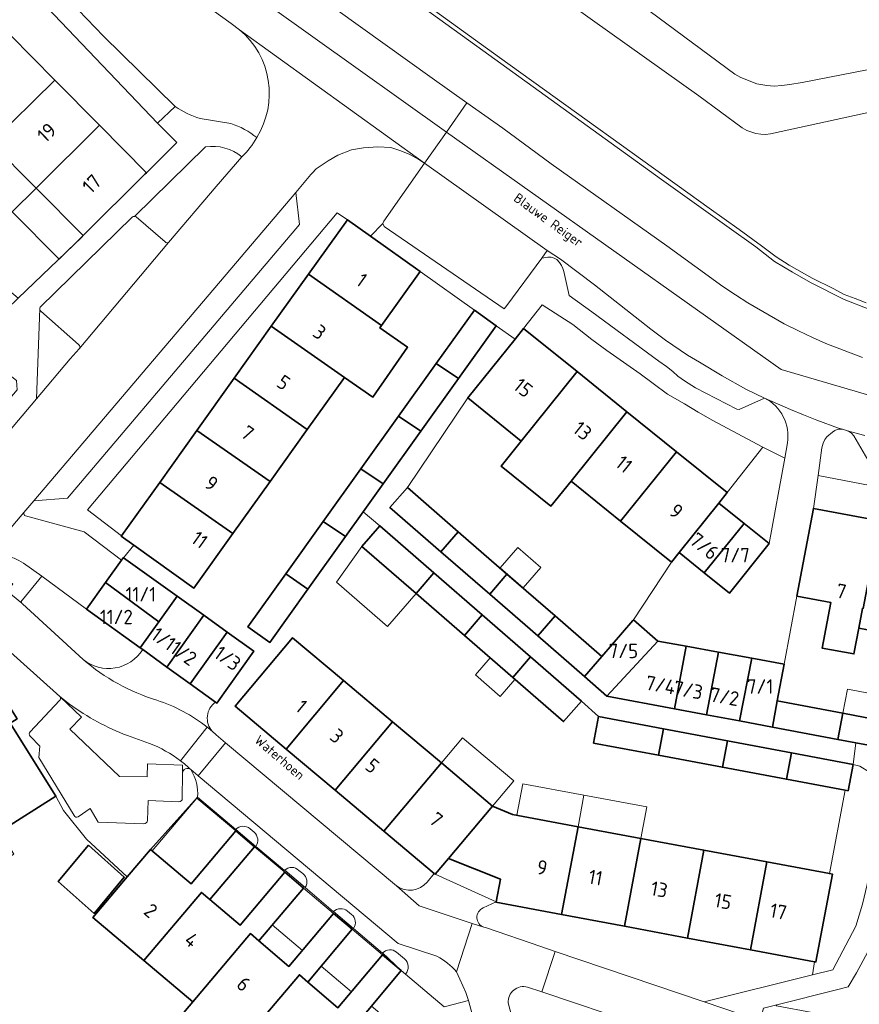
# Model space of a CAD drawing. Header units: metres. Extents: x 149984 to 156489, y 469398 to 478068.
# Tile 238 of 256: x 153700 to 153779, y 472006 to 472098. Entities that reach past the tile are written whole.
import ezdxf
from ezdxf.enums import TextEntityAlignment as Align

# ---------------------------------------------------------------- set-up
doc = ezdxf.new("R2010")
doc.units = ezdxf.units.M
doc.header["$LTSCALE"] = 0.75
for name, color, linetype, lineweight in [('B-WE-GR-BEPLANTING_CULTUUR_HEESTERS-GV', 252, 'Continuous', 18), ('B-WE-OG-BEBOUWING-GV', 6, 'Continuous', 35), ('B-WE-OG-BEBOUWING-T18', 1, 'Continuous', 18), ('B-WE-OG-BEBOUWING_LUIFEL-GV', 6, 'Continuous', 18), ('B-WE-OG-BEBOUWING_OVERBOUWING-GV', 6, 'Continuous', 18), ('B-WE-OG-TERREIN_BEGROEID-GV', 252, 'Continuous', 18), ('B-WE-OG-TERREIN_ERF-GV', 252, 'Continuous', 18), ('B-WE-OG-TERREIN_OEVER-GV', 252, 'Continuous', 18), ('B-WE-OG-TOPOGRAFIE-T18', 7, 'Continuous', 18), ('B-WE-OG-WATER_MEER-GV', 252, 'Continuous', 18), ('B-WE-VH-GESLOTENVERHARDING_ASFALT-GV', 252, 'Continuous', 18), ('B-WE-VH-OPENVERHARDING_BETONSTRAATSTEEN-GV', 252, 'Continuous', 18), ('B-WE-VH-OPENVERHARDING_STRAATBAKSTEEN-GV', 252, 'Continuous', 18), ('B-WE-VH-OPENVERHARDING_TEGEL-GV', 252, 'Continuous', 18)]:
    doc.layers.add(name, color=color, linetype=linetype, lineweight=lineweight)
doc.styles.add('NLCS-ISO-M500-T18', font='NLCS-ISO.ttf', dxfattribs={"height": 0.9})
doc.styles.add('NLCS-ISO-M750-T18', font='NLCS-ISO.ttf', dxfattribs={"height": 1.35})

msp = doc.modelspace()

# ---------------------------------------------------------------- linework, layer by layer
at = {"layer": 'B-WE-GR-BEPLANTING_CULTUUR_HEESTERS-GV', "flags": 128}
for points in [[(153749.167, 472106.961), (153767.44, 472093.39), (153768.02, 472093.08), (153769.51, 472092.49), (153770.44, 472092.33), (153771.13, 472092.28), (153771.85, 472092.32), (153772.61, 472092.42), (153773.75, 472092.61), (153788.51, 472095.5)], [(153717.816, 472086.571), (153711.127, 472080.052)], [(153714.341, 472077.609), (153718.805, 472082.855), (153721.206, 472085.638)], [(153711.301, 472080.006), (153714.011, 472077.672)], [(153702.256, 472071.408), (153701.944, 472062.958), (153705.109, 472066.698), (153705.964, 472067.652)], [(153705.895, 472068.045), (153702.363, 472071.168)], [(153711.911, 472039.442), (153711.671, 472039.615), (153706.638, 472043.244), (153702.445, 472046.318), (153700.627, 472044.118)], [(153700.643, 472043.72), (153706.328, 472038.507)], [(153704.143, 472035.035), (153698.612, 472040.007), (153696.521, 472038.698), (153700.134, 472032.962), (153699.467, 472032.541), (153703.766, 472025.713), (153704.497, 472024.373), (153706.624, 472021.676), (153710.463, 472018.133), (153712.63, 472020.703), (153717.06, 472025.602)], [(153701.361, 472031.747), (153704.119, 472034.68)], [(153705.476, 472023.902), (153702.154, 472029.318), (153702.266, 472030.387), (153701.345, 472031.329)], [(153716.427, 472028.187), (153716.416, 472028.197)], [(153715.64, 472027.857), (153715.609, 472025.474)], [(153715.308, 472025.181), (153712.418, 472025.297), (153712.35, 472023.421)], [(153712.013, 472023.107), (153707.74, 472023.27), (153706.983, 472024.552), (153705.849, 472023.771)], [(153720.633, 472022.59), (153722.524, 472020.995)], [(153722.355, 472022.329), (153721.979, 472022.65)], [(153725.232, 472018.754), (153727.154, 472017.138)], [(153726.917, 472018.448), (153726.549, 472018.738)], [(153729.794, 472014.886), (153731.675, 472013.31)], [(153731.502, 472014.611), (153731.12, 472014.934)], [(153780.73, 472012.61), (153778.87, 472009.15), (153778.075, 472007.833), (153776.971, 472007.537), (153771.38, 472006.133), (153771.327, 472006.038), (153771.367, 472006.031), (153781.405, 472004.154)], [(153734.41, 472010.998), (153736.167, 472009.361), (153736.546, 472009.008)], [(153736.464, 472010.439), (153735.718, 472011.068)]]:
    msp.add_lwpolyline(points, dxfattribs=at)
at = {"layer": 'B-WE-GR-BEPLANTING_CULTUUR_HEESTERS-GV'}
for points in [[(153721.206, 472085.638, 0.215696), (153717.816, 472086.571)], [(153711.127, 472080.052, -0.137442), (153711.301, 472080.006)], [(153714.011, 472077.672, 0.384712), (153714.341, 472077.609)], [(153702.363, 472071.168, -0.22836), (153702.256, 472071.408)], [(153705.964, 472067.652, 0.409988), (153705.895, 472068.045)], [(153700.627, 472044.118, 0.447809), (153700.57, 472043.781)], [(153700.57, 472043.781, 0.119781), (153700.643, 472043.72)], [(153706.328, 472038.507, 0.447971), (153711.911, 472039.442)], [(153704.119, 472034.68, 0.409663), (153704.168, 472035.005)], [(153704.168, 472035.005, 0.091812), (153704.143, 472035.035)], [(153701.345, 472031.329, -0.43532), (153701.361, 472031.747)], [(153716.416, 472028.197, 0.59827), (153715.64, 472027.857)], [(153717.06, 472025.602, 0.157387), (153716.427, 472028.187)], [(153715.609, 472025.474, -0.515149), (153715.308, 472025.181)], [(153705.849, 472023.771, -0.484779), (153705.476, 472023.902)], [(153712.35, 472023.421, -0.385568), (153712.013, 472023.107)], [(153721.979, 472022.65, 0.384874), (153720.633, 472022.59)], [(153722.524, 472020.995, 0.39203), (153722.355, 472022.329)], [(153726.549, 472018.738, 0.429766), (153725.232, 472018.754)], [(153727.154, 472017.138, 0.411515), (153726.917, 472018.448)], [(153731.12, 472014.934, 0.360502), (153729.794, 472014.886)], [(153731.675, 472013.31, 0.405166), (153731.502, 472014.611)], [(153735.718, 472011.068, 0.414332), (153734.41, 472010.998)], [(153736.546, 472009.008, 0.44586), (153736.464, 472010.439)]]:
    msp.add_lwpolyline(points, format="xyb", dxfattribs=at)
at = {"layer": 'B-WE-GR-BEPLANTING_CULTUUR_HEESTERS-GV', "flags": 128}
for points in [[(153766.739, 472054.16), (153765.948, 472053.175), (153768.315, 472051.27), (153770.669, 472049.376), (153772.15, 472057.388), (153770.08, 472058.43)], [(153777.809, 472026.261), (153776.316, 472018.447), (153776.603, 472018.394), (153775.052, 472010.161), (153774.931, 472010.183), (153774.734, 472008.958), (153776.628, 472009.428), (153778.8, 472013.5), (153779.41, 472015.564), (153779.852, 472017.433), (153780.191, 472019.506), (153781.074, 472020.661), (153781.413, 472021.476), (153782.194, 472022.394), (153782.873, 472023.141), (153783.009, 472024.262), (153782.4, 472025.33), (153781.12, 472026.95), (153780.51, 472027.49), (153780.09, 472027.94), (153779.19, 472028.52), (153778.538, 472028.667), (153778.076, 472026.211)]]:
    msp.add_lwpolyline(points, close=True, dxfattribs=at)
at = {"layer": 'B-WE-OG-BEBOUWING-GV', "flags": 128}
for points in [[(153693.484, 472091.202), (153691.943, 472089.69), (153696.117, 472085.435), (153697.679, 472086.968), (153703.67, 472092.827), (153699.465, 472097.071)], [(153701.905, 472082.702), (153707.862, 472088.596), (153703.67, 472092.827), (153697.679, 472086.968)], [(153707.862, 472088.596), (153701.905, 472082.702), (153706.311, 472078.255), (153712.154, 472084.044), (153712.264, 472084.153)], [(153734.321, 472069.834), (153737.933, 472074.886), (153733.29, 472078.192), (153731.115, 472079.74), (153727.469, 472074.641)], [(153727.469, 472074.641), (153723.973, 472069.752), (153730.837, 472064.961), (153733.489, 472063.11), (153736.761, 472067.797), (153734.165, 472069.61), (153734.321, 472069.834)], [(153739.449, 472066.265), (153741.544, 472064.865), (153745.076, 472069.802), (153743.027, 472071.266)], [(153720.489, 472064.879), (153727.341, 472060.072), (153730.837, 472064.961), (153723.973, 472069.752)], [(153747.415, 472059), (153752.653, 472065.502), (153747.638, 472069.541), (153746.835, 472068.545), (153742.4, 472063.039)], [(153741.544, 472064.865), (153739.449, 472066.265), (153735.911, 472061.32), (153738.012, 472059.928)], [(153757.328, 472061.738), (153752.653, 472065.502), (153747.415, 472059), (153745.526, 472056.656), (153750.2, 472052.891), (153752.089, 472055.235)], [(153723.851, 472055.192), (153727.341, 472060.072), (153720.489, 472064.879), (153716.999, 472059.999)], [(153732.379, 472056.384), (153734.48, 472054.992), (153738.012, 472059.928), (153735.911, 472061.32)], [(153761.979, 472057.993), (153757.328, 472061.738), (153752.089, 472055.235), (153756.739, 472051.489)], [(153713.509, 472055.118), (153720.367, 472050.319), (153723.851, 472055.192), (153716.999, 472059.999)], [(153765.948, 472053.175), (153766.739, 472054.16), (153761.979, 472057.993), (153756.739, 472051.489), (153761.511, 472047.645), (153762.232, 472048.541)], [(153728.852, 472051.456), (153730.942, 472050.047), (153732.604, 472052.37), (153734.48, 472054.992), (153732.379, 472056.384)], [(153720.367, 472050.319), (153713.509, 472055.118), (153709.929, 472050.112), (153709.9, 472050.071), (153711.092, 472049.219), (153716.709, 472045.203)], [(153741.514, 472050.495), (153736.733, 472054.649), (153735.105, 472052.773), (153739.887, 472048.619)], [(153765.948, 472053.175), (153762.232, 472048.541), (153764.589, 472046.645), (153768.315, 472051.27)], [(153773.28, 472044.461), (153776.445, 472043.865), (153775.641, 472039.591), (153778.619, 472039.031), (153779.072, 472041.44), (153779.422, 472043.305), (153779.473, 472043.295), (153781.044, 472051.506), (153774.823, 472052.675)], [(153725.332, 472046.536), (153727.41, 472045.11), (153730.942, 472050.047), (153728.852, 472051.456)], [(153770.669, 472049.376), (153768.315, 472051.27), (153764.589, 472046.645), (153766.946, 472044.749)], [(153779.473, 472043.295), (153779.422, 472043.305), (153779.072, 472041.44), (153782.377, 472040.819), (153781.727, 472037.361), (153784.407, 472036.857), (153785.408, 472042.18), (153786.953, 472050.396), (153781.044, 472051.506)], [(153739.222, 472046.627), (153734.139, 472051.037), (153732.467, 472049.111), (153737.557, 472044.694)], [(153744.459, 472044.647), (153746.079, 472046.53), (153741.514, 472050.495), (153739.887, 472048.619)], [(153713.412, 472042.05), (153715.133, 472044.456), (153710.114, 472048.06), (153710.094, 472048.074), (153709.914, 472047.823), (153708.416, 472045.729)], [(153727.41, 472045.11), (153725.332, 472046.536), (153721.782, 472041.575), (153723.832, 472040.109)], [(153739.222, 472046.627), (153737.557, 472044.694), (153742.09, 472040.762), (153743.754, 472042.695)], [(153748.977, 472040.722), (153750.609, 472042.595), (153746.079, 472046.53), (153744.459, 472044.647)], [(153713.412, 472042.05), (153708.416, 472045.729), (153706.638, 472043.244), (153711.671, 472039.615)], [(153715.133, 472044.456), (153713.412, 472042.05), (153711.671, 472039.615), (153711.911, 472039.442), (153714.173, 472037.811), (153717.638, 472042.658)], [(153717.638, 472042.658), (153714.173, 472037.811), (153716.372, 472036.225), (153719.841, 472041.076)], [(153743.754, 472042.695), (153742.09, 472040.762), (153746.629, 472036.823), (153748.286, 472038.763)], [(153753.335, 472036.936), (153754.964, 472038.811), (153750.609, 472042.595), (153748.977, 472040.722)], [(153754.964, 472038.811), (153753.335, 472036.936), (153755.459, 472035.091), (153760.243, 472040.238), (153757.941, 472042.238), (153757.887, 472042.176)], [(153718.728, 472034.527), (153718.854, 472034.436), (153722.326, 472039.292), (153719.841, 472041.076), (153716.372, 472036.225)], [(153730.738, 472036.539), (153725.964, 472040.554), (153720.578, 472034.147), (153725.369, 472030.118)], [(153755.459, 472035.091), (153761.788, 472033.902), (153762.893, 472039.753), (153760.243, 472040.238)], [(153761.788, 472033.902), (153764.794, 472033.337), (153765.908, 472039.2), (153762.893, 472039.753)], [(153764.794, 472033.337), (153767.888, 472032.755), (153769.03, 472038.629), (153765.908, 472039.2)], [(153694.918, 472029.998), (153694.029, 472029.439), (153698.495, 472022.392), (153703.766, 472025.713), (153699.467, 472032.541), (153700.134, 472032.962), (153696.521, 472038.698), (153694.574, 472037.473), (153694.575, 472037.471), (153698.041, 472031.963)], [(153746.629, 472036.823), (153751.388, 472032.694), (153753.06, 472034.621), (153748.286, 472038.763)], [(153771.434, 472034.631), (153772.074, 472038.071), (153769.03, 472038.629), (153767.888, 472032.755), (153770.973, 472032.176)], [(153735.329, 472032.676), (153730.738, 472036.539), (153725.369, 472030.118), (153729.96, 472026.256)], [(153777.124, 472031.02), (153777.593, 472033.468), (153771.434, 472034.631), (153770.973, 472032.176)], [(153734.514, 472022.426), (153739.923, 472028.812), (153735.329, 472032.676), (153729.96, 472026.256)], [(153760.762, 472032.022), (153754.67, 472033.172), (153754.2, 472030.681), (153760.303, 472029.538)], [(153782.008, 472030.102), (153783.099, 472029.897), (153783.559, 472032.342), (153777.593, 472033.468), (153777.124, 472031.02), (153778.797, 472030.706)], [(153760.762, 472032.022), (153760.303, 472029.538), (153766.289, 472028.418), (153766.766, 472030.889)], [(153772.77, 472029.756), (153766.766, 472030.889), (153766.289, 472028.418), (153772.285, 472027.295)], [(153772.77, 472029.756), (153772.285, 472027.295), (153777.809, 472026.261), (153778.076, 472026.211), (153778.538, 472028.667)], [(153740.584, 472019.856), (153744.723, 472024.774), (153739.923, 472028.812), (153734.514, 472022.426), (153739.252, 472018.442), (153739.336, 472018.371), (153739.356, 472018.395)], [(153744.723, 472024.774), (153740.584, 472019.856), (153745.458, 472017.932), (153745.059, 472015.809), (153745.048, 472015.75), (153751.201, 472014.604), (153752.74, 472022.842), (153746.6, 472023.986)], [(153710.463, 472018.133), (153707.242, 472014.313), (153712.019, 472010.283), (153717.413, 472016.681), (153718.214, 472016.001), (153722.402, 472020.96), (153720.644, 472022.444), (153716.457, 472017.485), (153712.63, 472020.703)], [(153751.201, 472014.604), (153757.11, 472013.503), (153758.643, 472021.741), (153752.74, 472022.842)], [(153763.009, 472012.404), (153764.541, 472020.642), (153758.643, 472021.741), (153757.11, 472013.503)], [(153706.818, 472021.108), (153703.996, 472017.703), (153707.357, 472014.713), (153710.179, 472018.118)], [(153764.541, 472020.642), (153763.009, 472012.404), (153768.907, 472011.306), (153770.44, 472019.543)], [(153770.44, 472019.543), (153768.907, 472011.306), (153774.931, 472010.183), (153775.052, 472010.161), (153776.603, 472018.394), (153776.316, 472018.447)], [(153716.604, 472006.415), (153722.013, 472012.813), (153722.799, 472012.13), (153726.986, 472017.089), (153725.237, 472018.565), (153721.05, 472013.606), (153718.214, 472016.001), (153717.413, 472016.681), (153712.019, 472010.283)], [(153727.384, 472008.258), (153731.571, 472013.218), (153729.813, 472014.701), (153725.626, 472009.742), (153722.799, 472012.13), (153722.013, 472012.813), (153716.604, 472006.415), (153714.572, 472004.011), (153719.154, 472000.137), (153721.191, 472002.546), (153726.606, 472008.951)], [(153721.191, 472002.546), (153725.984, 471998.502), (153731.159, 472004.701), (153731.819, 472004.151), (153732.189, 472004.594), (153733.384, 472006.026), (153736.156, 472009.347), (153734.406, 472010.824), (153730.218, 472005.865), (153727.384, 472008.258), (153726.606, 472008.951)]]:
    msp.add_lwpolyline(points, close=True, dxfattribs=at)
at = {"layer": 'B-WE-OG-BEBOUWING_LUIFEL-GV', "flags": 128}
for points in [[(153706.311, 472078.255), (153701.905, 472082.702), (153699.671, 472080.489), (153704.077, 472076.042)], [(153732.467, 472049.111), (153730.081, 472045.773), (153734.88, 472041.609), (153737.557, 472044.694)], [(153746.828, 472036.65), (153744.499, 472038.672), (153743.114, 472037.075), (153745.443, 472035.054)], [(153783.987, 472034.618), (153778.021, 472035.741), (153777.593, 472033.468), (153783.559, 472032.342)], [(153739.923, 472028.812), (153744.723, 472024.774), (153746.711, 472027.137), (153741.911, 472031.175)], [(153752.74, 472022.842), (153753.292, 472025.803), (153747.569, 472026.869), (153747.017, 472023.908)], [(153712.799, 472020.561), (153716.457, 472017.485), (153720.644, 472022.444), (153716.992, 472025.527)], [(153752.74, 472022.842), (153758.643, 472021.741), (153759.195, 472024.702), (153753.292, 472025.803)], [(153722.402, 472020.96), (153718.214, 472016.001), (153721.05, 472013.606), (153725.237, 472018.565)], [(153726.986, 472017.089), (153724.061, 472013.625), (153726.889, 472011.238), (153729.813, 472014.701)], [(153731.571, 472013.218), (153728.647, 472009.754), (153731.481, 472007.361), (153734.406, 472010.824)]]:
    msp.add_lwpolyline(points, close=True, dxfattribs=at)
at = {"layer": 'B-WE-OG-BEBOUWING_OVERBOUWING-GV', "flags": 128}
msp.add_lwpolyline([(153747.583, 472045.224), (153749.239, 472047.131), (153747.085, 472049.002), (153745.429, 472047.095)], close=True, dxfattribs=at)
at = {"layer": 'B-WE-OG-TERREIN_BEGROEID-GV', "flags": 128}
for points in [[(153679.332, 472152.471), (153679.02, 472152.02), (153678.713, 472151.642), (153686.36, 472146.72), (153688.42, 472145.5), (153699.22, 472137.75), (153712.87, 472128.1), (153733.34, 472113.41), (153750.62, 472100.96), (153764.07, 472091.37), (153768.15, 472088.36), (153768.59, 472088.1), (153769.42, 472087.83), (153769.9, 472087.76), (153770.32, 472087.74), (153770.79, 472087.8), (153789.99, 472091.98)], [(153696.663, 472123.158), (153714.856, 472110.341), (153714.864, 472110.336), (153715.874, 472109.614), (153716.405, 472109.234), (153717.31, 472108.585), (153721.9, 472105.3), (153727.93, 472101.03), (153739.07, 472093.02), (153742.327, 472090.711), (153745.7, 472088.32), (153750.23, 472084.98), (153761.06, 472077.31), (153766.33, 472073.5), (153767.51, 472072.71), (153768.68, 472071.96), (153772.08, 472069.97), (153773.42, 472069.34), (153774.73, 472068.7), (153776, 472068.14), (153779.41, 472066.82)], [(153788.51, 472095.5), (153773.75, 472092.61), (153772.61, 472092.42), (153771.85, 472092.32), (153771.13, 472092.28), (153770.44, 472092.33), (153769.51, 472092.49), (153768.02, 472093.08), (153767.44, 472093.39), (153749.167, 472106.961), (153727.363, 472122.721)], [(153695.64, 472115.66), (153695.32, 472115.77), (153694.91, 472115.83), (153694.072, 472115.637), (153693.199, 472115.282), (153692.667, 472114.87), (153692.17, 472114.01), (153692.031, 472113.683), (153692.48, 472113.07), (153697.05, 472108.48), (153698.74, 472106.74), (153701.21, 472104.29), (153708.22, 472096.96), (153714.958, 472090.373)], [(153721, 472097.56), (153720.21, 472098.14), (153713.52, 472102.98), (153713.358, 472103.096), (153712.387, 472103.791), (153711.861, 472104.168), (153710.942, 472104.826), (153707.14, 472107.55), (153700.97, 472111.93), (153696.23, 472115.35), (153695.64, 472115.66)], [(153780.128, 472071.342), (153777.701, 472072.266), (153774.562, 472073.848), (153772.86, 472074.837), (153771.185, 472075.84), (153769.405, 472077.212), (153766.701, 472079.15), (153760.581, 472083.516), (153743.805, 472095.597), (153727.253, 472107.573)], [(153717.294, 472089.233), (153720.169, 472088.753)]]:
    msp.add_lwpolyline(points, dxfattribs=at)
at = {"layer": 'B-WE-OG-TERREIN_BEGROEID-GV'}
for points in [[(153722.61, 472087.44, 0.371539), (153721, 472097.56)], [(153714.958, 472090.373, 0.084655), (153717.294, 472089.233)], [(153720.169, 472088.753, -0.101212), (153722.61, 472087.44)]]:
    msp.add_lwpolyline(points, format="xyb", dxfattribs=at)
at = {"layer": 'B-WE-OG-TERREIN_ERF-GV', "flags": 128}
for points in [[(153712.264, 472084.153), (153715.113, 472086.984), (153713.311, 472088.793), (153699.74, 472103.05), (153698.053, 472104.618), (153694.992, 472101.585), (153699.465, 472097.071), (153703.67, 472092.827), (153707.862, 472088.596)], [(153701.905, 472082.702), (153697.679, 472086.968), (153696.117, 472085.435), (153691.943, 472089.69), (153693.484, 472091.202), (153689.102, 472095.625), (153688.276, 472094.807), (153683.009, 472089.674), (153683.033, 472089.65), (153680.743, 472087.338), (153682.069, 472085.869), (153685.283, 472083.154), (153689.841, 472079.303), (153694.497, 472075.37), (153695.502, 472076.368), (153700.224, 472072.378), (153706.21, 472078.123), (153706.311, 472078.255)], [(153727.469, 472074.641), (153731.115, 472079.74), (153730.14, 472080.4), (153706.74, 472052.56), (153709.929, 472050.112), (153713.509, 472055.118), (153716.999, 472059.999), (153720.489, 472064.879), (153723.973, 472069.752)], [(153752.653, 472065.502), (153757.328, 472061.738), (153761.979, 472057.993), (153766.739, 472054.16), (153770.08, 472058.43), (153768.62, 472059.19), (153765.38, 472060.93), (153764.01, 472061.69), (153762.73, 472062.48), (153761.12, 472063.4), (153759.78, 472064.38), (153758.58, 472065.3), (153755.44, 472067.49), (153754.04, 472068.52), (153752.24, 472069.92), (153749.37, 472071.77), (153747.638, 472069.541)], [(153756.739, 472051.489), (153752.089, 472055.235), (153750.2, 472052.891), (153745.526, 472056.656), (153747.415, 472059), (153742.4, 472063.039), (153736.733, 472054.649), (153741.514, 472050.495), (153746.079, 472046.53), (153750.609, 472042.595), (153754.964, 472038.811), (153757.887, 472042.176), (153757.941, 472042.238), (153761.511, 472047.645)], [(153774.823, 472052.675), (153781.044, 472051.506), (153786.953, 472050.396), (153792.767, 472049.304), (153798.932, 472048.146), (153799.492, 472051.123), (153775.254, 472055.752)], [(153779.072, 472041.44), (153778.619, 472039.031), (153775.641, 472039.591), (153776.445, 472043.865), (153773.28, 472044.461), (153772.074, 472038.071), (153771.434, 472034.631), (153777.593, 472033.468), (153783.559, 472032.342), (153789.331, 472031.253), (153795.265, 472030.133), (153797.126, 472039.977), (153791.203, 472041.091), (153785.408, 472042.18), (153784.407, 472036.857), (153781.727, 472037.361), (153782.377, 472040.819)], [(153731.675, 472013.31), (153729.794, 472014.886), (153729.782, 472014.875), (153727.154, 472017.138), (153725.232, 472018.754), (153725.211, 472018.732), (153722.524, 472020.995), (153720.633, 472022.59), (153717.06, 472025.602), (153712.63, 472020.703), (153716.457, 472017.485), (153720.644, 472022.444), (153722.402, 472020.96), (153718.214, 472016.001), (153721.05, 472013.606), (153725.237, 472018.565), (153726.986, 472017.089), (153722.799, 472012.13), (153725.626, 472009.742), (153729.813, 472014.701), (153731.571, 472013.218), (153727.384, 472008.258), (153730.218, 472005.865), (153734.406, 472010.824), (153736.156, 472009.347), (153736.167, 472009.361), (153734.41, 472010.998), (153734.406, 472010.993)], [(153706.818, 472021.108), (153710.179, 472018.118), (153707.357, 472014.713), (153703.996, 472017.703)], [(153739.356, 472018.395), (153745.059, 472015.809), (153745.458, 472017.932), (153740.584, 472019.856)]]:
    msp.add_lwpolyline(points, close=True, dxfattribs=at)
for points in [[(153725.369, 472030.118), (153720.578, 472034.147), (153725.964, 472040.554), (153730.738, 472036.539), (153735.329, 472032.676), (153739.923, 472028.812), (153744.723, 472024.774), (153746.6, 472023.986), (153752.74, 472022.842), (153758.643, 472021.741), (153764.541, 472020.642), (153770.44, 472019.543), (153776.316, 472018.447), (153777.809, 472026.261), (153772.285, 472027.295), (153766.289, 472028.418), (153760.303, 472029.538), (153754.2, 472030.681), (153754.67, 472033.172), (153753.06, 472034.621), (153751.388, 472032.694), (153746.629, 472036.823), (153742.09, 472040.762), (153737.557, 472044.694), (153732.467, 472049.111), (153734.139, 472051.037), (153732.604, 472052.37), (153730.942, 472050.047), (153727.41, 472045.11), (153723.832, 472040.109), (153721.782, 472041.575), (153725.332, 472046.536), (153728.852, 472051.456), (153732.379, 472056.384), (153735.911, 472061.32), (153739.449, 472066.265), (153743.027, 472071.266), (153737.933, 472074.886), (153734.321, 472069.834), (153734.165, 472069.61), (153736.761, 472067.797), (153733.489, 472063.11), (153730.837, 472064.961), (153727.341, 472060.072), (153723.851, 472055.192), (153720.367, 472050.319), (153716.709, 472045.203), (153711.092, 472049.219), (153710.114, 472048.06), (153715.133, 472044.456), (153717.638, 472042.658), (153719.841, 472041.076), (153722.326, 472039.292), (153718.854, 472034.436), (153718.728, 472034.527)], [(153718.422, 472031.784), (153718.795, 472031.452), (153719.685, 472030.707), (153735.718, 472017.28)], [(153738.579, 472017.636), (153739.252, 472018.442), (153734.514, 472022.426), (153729.96, 472026.256), (153725.369, 472030.118)], [(153714.572, 472004.011), (153716.604, 472006.415), (153712.019, 472010.283), (153707.242, 472014.313), (153710.463, 472018.133), (153706.624, 472021.676), (153704.497, 472024.373), (153703.766, 472025.713), (153698.495, 472022.392), (153699.834, 472020.266), (153694.731, 472017.051), (153693.392, 472019.177)], [(153757.11, 472013.503), (153751.201, 472014.604), (153745.048, 472015.75), (153745.059, 472015.809), (153743.831, 472015.223)], [(153743.916, 472013.419), (153744.159, 472013.346), (153749.258, 472011.611), (153750.599, 472011.148), (153764.56, 472006.431), (153774.734, 472008.958), (153774.931, 472010.183), (153768.907, 472011.306), (153763.009, 472012.404), (153757.11, 472013.503)]]:
    msp.add_lwpolyline(points, dxfattribs=at)
at = {"layer": 'B-WE-OG-TERREIN_ERF-GV'}
for points in [[(153718.728, 472034.527, 0.435282), (153718.422, 472031.784)], [(153735.718, 472017.28, 0.391456), (153738.579, 472017.636)], [(153743.831, 472015.223, 0.68016), (153743.916, 472013.419)]]:
    msp.add_lwpolyline(points, format="xyb", dxfattribs=at)
at = {"layer": 'B-WE-OG-TERREIN_OEVER-GV', "flags": 128}
for points in [[(153727.253, 472107.573), (153743.805, 472095.597), (153760.581, 472083.516), (153766.701, 472079.15), (153769.405, 472077.212), (153771.185, 472075.84), (153772.86, 472074.837), (153774.562, 472073.848), (153777.701, 472072.266), (153780.128, 472071.342)], [(153779.76, 472071.94), (153778.73, 472072.35), (153777.71, 472072.73), (153776.75, 472073.26), (153774.71, 472074.26), (153772.56, 472075.5), (153771.32, 472076.26), (153769.96, 472077.31), (153767.87, 472078.83), (153765.05, 472080.83), (153745.38, 472094.96), (153736.95, 472101.08)]]:
    msp.add_lwpolyline(points, dxfattribs=at)
at = {"layer": 'B-WE-OG-WATER_MEER-GV', "flags": 128}
for points in [[(153736.95, 472101.08), (153745.38, 472094.96), (153765.05, 472080.83), (153767.87, 472078.83), (153769.96, 472077.31), (153771.32, 472076.26), (153772.56, 472075.5), (153774.71, 472074.26), (153776.75, 472073.26), (153777.71, 472072.73), (153778.73, 472072.35), (153779.76, 472071.94)], [(153789.99, 472091.98), (153770.79, 472087.8), (153770.32, 472087.74), (153769.9, 472087.76), (153769.42, 472087.83), (153768.59, 472088.1), (153768.15, 472088.36), (153764.07, 472091.37), (153750.62, 472100.96)]]:
    msp.add_lwpolyline(points, dxfattribs=at)
at = {"layer": 'B-WE-VH-GESLOTENVERHARDING_ASFALT-GV', "flags": 128}
for points in [[(153717.31, 472108.585), (153715.343, 472105.853), (153740.403, 472087.969), (153742.327, 472090.711), (153739.07, 472093.02), (153727.93, 472101.03), (153721.9, 472105.3)], [(153715.343, 472105.853), (153713.358, 472103.096), (153713.52, 472102.98), (153720.21, 472098.14), (153721, 472097.56), (153738.334, 472085.055), (153740.403, 472087.969)]]:
    msp.add_lwpolyline(points, close=True, dxfattribs=at)
for points in [[(153779.41, 472066.82), (153776, 472068.14), (153774.73, 472068.7), (153773.42, 472069.34), (153772.08, 472069.97), (153768.68, 472071.96), (153767.51, 472072.71), (153766.33, 472073.5), (153761.06, 472077.31), (153750.23, 472084.98), (153745.7, 472088.32), (153742.327, 472090.711), (153740.403, 472087.969), (153771.802, 472065.691), (153783.633, 472062.25)], [(153783.633, 472062.25), (153771.802, 472065.691), (153740.403, 472087.969), (153738.334, 472085.055), (153749.862, 472076.86), (153751.088, 472076.05), (153754.283, 472073.65), (153759.558, 472069.485), (153760.958, 472068.445), (153762.998, 472067.055), (153764.148, 472066.395), (153766.268, 472065.105), (153768.478, 472063.875), (153770.236, 472063.029), (153772.667, 472061.961), (153773.888, 472061.445), (153775.138, 472060.965), (153777.175, 472060.21), (153777.538, 472060.103), (153777.924, 472059.988), (153778.578, 472059.795), (153779.638, 472059.525)]]:
    msp.add_lwpolyline(points, dxfattribs=at)
at = {"layer": 'B-WE-VH-OPENVERHARDING_BETONSTRAATSTEEN-GV'}
for points in [[(153721, 472097.56, -0.371539), (153722.61, 472087.44)], [(153722.61, 472087.44, -0.071796), (153721.206, 472085.638)], [(153727.688, 472083.974, -0.021697), (153728.17, 472084.508)], [(153711.127, 472080.052, 0.173177), (153710.912, 472079.981)], [(153711.301, 472080.006, 0.137442), (153711.127, 472080.052)], [(153714.341, 472077.609, -0.384712), (153714.011, 472077.672)], [(153702.305, 472071.563, 0.136154), (153702.256, 472071.408)], [(153702.256, 472071.408, 0.22836), (153702.363, 472071.168)], [(153705.895, 472068.045, -0.409988), (153705.964, 472067.652)], [(153770.236, 472063.029, -0.327467), (153772.383, 472058.818)], [(153704.168, 472035.005, -0.409663), (153704.119, 472034.68)], [(153701.361, 472031.747, 0.43532), (153701.345, 472031.329)], [(153718.422, 472031.784, 0.011661), (153717.957, 472032.169)], [(153715.456, 472029.021, -0.02692), (153716.416, 472028.197)], [(153715.308, 472025.181, 0.515149), (153715.609, 472025.474)], [(153705.476, 472023.902, 0.484779), (153705.849, 472023.771)], [(153712.013, 472023.107, 0.385568), (153712.35, 472023.421)], [(153738.579, 472017.636, -0.391456), (153735.718, 472017.28)], [(153743.916, 472013.419, -0.68016), (153743.831, 472015.223)], [(153746.19, 472006.321, -0.505134), (153748.004, 472007.805)]]:
    msp.add_lwpolyline(points, format="xyb", dxfattribs=at)
at = {"layer": 'B-WE-VH-OPENVERHARDING_BETONSTRAATSTEEN-GV', "flags": 128}
for points in [[(153728.17, 472084.508), (153729.3, 472085.277), (153730.201, 472085.788), (153731.5, 472086.314), (153732.629, 472086.491), (153733.964, 472086.569), (153735.178, 472086.505), (153736.044, 472086.25), (153736.903, 472085.902), (153737.797, 472085.377), (153738.334, 472085.055), (153721, 472097.56)], [(153721.206, 472085.638), (153718.805, 472082.855), (153714.341, 472077.609), (153705.964, 472067.652), (153705.109, 472066.698), (153701.944, 472062.958), (153688.09, 472046.579)], [(153692.418, 472042.449), (153693.414, 472043.604), (153696.971, 472047.868), (153700.776, 472052.29), (153701.699, 472053.382), (153726.269, 472082.305), (153727.688, 472083.974)], [(153710.912, 472079.981), (153702.305, 472071.563)], [(153714.011, 472077.672), (153711.301, 472080.006)], [(153705.964, 472067.652), (153714.341, 472077.609)], [(153702.363, 472071.168), (153705.895, 472068.045)], [(153770.669, 472049.376), (153766.946, 472044.749), (153764.589, 472046.645), (153762.232, 472048.541), (153761.511, 472047.645), (153757.941, 472042.238), (153760.243, 472040.238), (153762.893, 472039.753), (153765.908, 472039.2), (153769.03, 472038.629), (153772.074, 472038.071), (153773.28, 472044.461), (153774.823, 472052.675), (153775.254, 472055.752), (153775.62, 472058.36), (153775.74, 472058.81), (153775.89, 472059.13), (153776.09, 472059.38), (153776.6, 472059.83), (153776.84, 472060), (153777.06, 472060.08), (153777.218, 472060.103), (153777.538, 472060.103), (153777.175, 472060.21), (153775.138, 472060.965), (153773.888, 472061.445), (153772.667, 472061.961), (153770.236, 472063.029)], [(153779.638, 472059.525), (153778.578, 472059.795), (153777.924, 472059.988), (153778.21, 472059.87), (153778.39, 472059.75), (153778.62, 472059.49), (153779.93, 472057.23)], [(153772.383, 472058.818), (153772.15, 472057.388), (153770.669, 472049.376)], [(153704.119, 472034.68), (153701.361, 472031.747)], [(153715.64, 472027.857), (153715.658, 472028.602), (153712.365, 472028.718), (153712.337, 472027.51), (153709.721, 472027.557), (153705.091, 472031.991), (153706.166, 472033.115), (153704.168, 472035.005)], [(153717.957, 472032.169), (153715.456, 472029.021)], [(153716.416, 472028.197), (153716.427, 472028.187), (153717.101, 472027.622), (153719.685, 472030.707), (153718.795, 472031.452), (153718.422, 472031.784)], [(153701.345, 472031.329), (153702.266, 472030.387), (153702.154, 472029.318), (153705.476, 472023.902)], [(153715.609, 472025.474), (153715.64, 472027.857)], [(153712.35, 472023.421), (153712.418, 472025.297), (153715.308, 472025.181)], [(153705.849, 472023.771), (153706.983, 472024.552), (153707.74, 472023.27), (153712.013, 472023.107)], [(153743.831, 472015.223), (153745.059, 472015.809), (153739.356, 472018.395), (153739.336, 472018.371), (153739.252, 472018.442), (153738.579, 472017.636)], [(153735.718, 472017.28), (153737.857, 472015.432), (153742.803, 472013.774), (153743.916, 472013.419)], [(153749.357, 472007.354), (153750.599, 472011.148), (153749.258, 472011.611), (153744.159, 472013.346), (153743.916, 472013.419), (153742.803, 472013.774), (153741.332, 472009.217), (153741.667, 472008.538), (153742.219, 472007.285), (153742.462, 472006.55), (153743.604, 472002.354), (153743.763, 472001.697), (153743.954, 472000.972), (153747.364, 472001.824), (153747.018, 472003.227), (153746.19, 472006.321)], [(153748.004, 472007.805), (153749.357, 472007.354)]]:
    msp.add_lwpolyline(points, dxfattribs=at)
for points in [[(153749.343, 472076.134), (153749.862, 472076.86), (153738.334, 472085.055), (153734.53, 472079.6), (153734.43, 472079.4), (153734.57, 472079.1), (153745.83, 472071.4), (153746.069, 472071.689)], [(153726.269, 472082.305), (153701.699, 472053.382), (153704.857, 472053.631), (153726.627, 472079.283)], [(153749.862, 472076.86), (153749.343, 472076.134), (153749.9, 472076.23), (153750.21, 472076.22), (153750.49, 472076.15), (153750.74, 472076.01), (153750.99, 472075.74), (153751.19, 472075.46), (153751.32, 472075.18), (153751.42, 472074.89), (153751.9, 472072.63), (153754.03, 472071.1), (153760.33, 472066.47), (153761.03, 472065.98), (153761.64, 472065.51), (153762.1, 472065.09), (153762.74, 472064.63), (153763.76, 472063.99), (153767.64, 472061.98), (153767.85, 472061.96), (153770.236, 472063.029), (153768.478, 472063.875), (153766.268, 472065.105), (153764.148, 472066.395), (153762.998, 472067.055), (153760.958, 472068.445), (153759.558, 472069.485), (153754.283, 472073.65), (153751.088, 472076.05)], [(153736.156, 472009.347), (153733.384, 472006.026), (153737.4, 472002.641), (153740.618, 472003.538), (153741.317, 472001.089), (153743.763, 472001.697), (153743.604, 472002.354), (153742.462, 472006.55), (153740.183, 472005.953), (153736.546, 472009.008), (153736.167, 472009.361)]]:
    msp.add_lwpolyline(points, close=True, dxfattribs=at)
at = {"layer": 'B-WE-VH-OPENVERHARDING_STRAATBAKSTEEN-GV', "flags": 128}
for points in [[(153700.776, 472052.29), (153696.971, 472047.868)], [(153706.638, 472043.244), (153708.416, 472045.729), (153709.914, 472047.823), (153706.428, 472050.47), (153700.919, 472051.983)], [(153696.971, 472047.868), (153697.496, 472047.434), (153699.715, 472045.579), (153699.181, 472044.939), (153700.57, 472043.781)], [(153700.627, 472044.118), (153702.445, 472046.318), (153700.724, 472047.55)], [(153700.724, 472047.55), (153702.445, 472046.318), (153706.638, 472043.244)], [(153699.181, 472044.939), (153696.619, 472041.866), (153698.612, 472040.007), (153704.143, 472035.035), (153705.04, 472034.32)], [(153700.57, 472043.781), (153699.181, 472044.939)], [(153706.328, 472038.507), (153700.643, 472043.72)], [(153718.728, 472034.527), (153716.372, 472036.225), (153714.173, 472037.811), (153711.911, 472039.442)], [(153705.04, 472034.32), (153704.143, 472035.035)], [(153704.168, 472035.005), (153706.166, 472033.115), (153705.091, 472031.991), (153709.721, 472027.557), (153712.337, 472027.51), (153712.365, 472028.718), (153715.658, 472028.602), (153715.64, 472027.857)], [(153715.456, 472029.021), (153717.957, 472032.169)], [(153712.553, 472030.64), (153710.481, 472031.381)], [(153710.481, 472031.381), (153712.553, 472030.64)], [(153742.803, 472013.774), (153737.857, 472015.432), (153735.718, 472017.28), (153719.685, 472030.707), (153717.101, 472027.622), (153735.857, 472011.889), (153739.503, 472010.686)], [(153739.503, 472010.686), (153735.857, 472011.889), (153717.101, 472027.622), (153716.427, 472028.187)], [(153717.06, 472025.602), (153720.633, 472022.59)], [(153721.979, 472022.65), (153722.355, 472022.329)], [(153722.524, 472020.995), (153725.211, 472018.732), (153725.232, 472018.754)], [(153726.549, 472018.738), (153726.917, 472018.448)], [(153727.154, 472017.138), (153729.782, 472014.875), (153729.794, 472014.886)], [(153731.12, 472014.934), (153731.502, 472014.611)], [(153731.675, 472013.31), (153734.406, 472010.993), (153734.41, 472010.998)], [(153741.332, 472009.217), (153742.803, 472013.774)], [(153735.718, 472011.068), (153736.464, 472010.439)], [(153750.599, 472011.148), (153749.357, 472007.354), (153758.449, 472004.29), (153760.018, 472003.741)], [(153769.642, 472004.69), (153764.56, 472006.431), (153750.599, 472011.148)], [(153736.546, 472009.008), (153740.183, 472005.953), (153742.462, 472006.55), (153742.219, 472007.285), (153741.667, 472008.538), (153741.332, 472009.217)], [(153748.648, 471999.819), (153748.85, 471999.794), (153748.873, 472000), (153749.399, 472004.714), (153755.711, 472003.993), (153756.755, 472003.296), (153758.449, 472004.29), (153749.357, 472007.354), (153748.004, 472007.805)], [(153746.19, 472006.321), (153747.018, 472003.227), (153747.364, 472001.824)]]:
    msp.add_lwpolyline(points, dxfattribs=at)
at = {"layer": 'B-WE-VH-OPENVERHARDING_STRAATBAKSTEEN-GV'}
for points in [[(153700.919, 472051.983, -0.447736), (153700.776, 472052.29)], [(153700.724, 472047.55, 0.268576), (153696.971, 472047.868)], [(153696.971, 472047.868, -0.268576), (153700.724, 472047.55)], [(153700.57, 472043.781, -0.447809), (153700.627, 472044.118)], [(153700.643, 472043.72, -0.119781), (153700.57, 472043.781)], [(153711.911, 472039.442, -0.447971), (153706.328, 472038.507)], [(153706.328, 472038.507, 0.102102), (153713.223, 472034.697)], [(153713.223, 472034.697, -0.102102), (153706.328, 472038.507)], [(153704.143, 472035.035, -0.091812), (153704.168, 472035.005)], [(153713.223, 472034.697, -0.090865), (153717.957, 472032.169)], [(153717.957, 472032.169, 0.090865), (153713.223, 472034.697)], [(153718.422, 472031.784, -0.435282), (153718.728, 472034.527)], [(153710.481, 472031.381, -0.064464), (153705.04, 472034.32)], [(153705.04, 472034.32, 0.064464), (153710.481, 472031.381)], [(153717.957, 472032.169, -0.011661), (153718.422, 472031.784)], [(153715.456, 472029.021, 0.072878), (153712.553, 472030.64)], [(153712.553, 472030.64, -0.072878), (153715.456, 472029.021)], [(153716.416, 472028.197, 0.02692), (153715.456, 472029.021)], [(153715.64, 472027.857, -0.59827), (153716.416, 472028.197)], [(153716.427, 472028.187, -0.157387), (153717.06, 472025.602)], [(153720.633, 472022.59, -0.384874), (153721.979, 472022.65)], [(153722.355, 472022.329, -0.39203), (153722.524, 472020.995)], [(153725.232, 472018.754, -0.429766), (153726.549, 472018.738)], [(153726.917, 472018.448, -0.411515), (153727.154, 472017.138)], [(153729.794, 472014.886, -0.360502), (153731.12, 472014.934)], [(153731.502, 472014.611, -0.405166), (153731.675, 472013.31)], [(153734.41, 472010.998, -0.414332), (153735.718, 472011.068)], [(153736.464, 472010.439, -0.44586), (153736.546, 472009.008)], [(153739.503, 472010.686, -0.109779), (153741.332, 472009.217)], [(153741.332, 472009.217, 0.109779), (153739.503, 472010.686)], [(153748.004, 472007.805, 0.505134), (153746.19, 472006.321)]]:
    msp.add_lwpolyline(points, format="xyb", dxfattribs=at)
at = {"layer": 'B-WE-VH-OPENVERHARDING_TEGEL-GV', "flags": 128}
for points in [[(153692.031, 472113.683), (153691.042, 472111.357), (153694.77, 472107.67), (153698.053, 472104.618), (153699.74, 472103.05), (153713.311, 472088.793), (153714.958, 472090.373), (153708.22, 472096.96), (153701.21, 472104.29), (153698.74, 472106.74), (153697.05, 472108.48), (153692.48, 472113.07)], [(153767.888, 472032.755), (153764.794, 472033.337), (153761.788, 472033.902), (153755.459, 472035.091), (153753.335, 472036.936), (153748.977, 472040.722), (153744.459, 472044.647), (153739.887, 472048.619), (153735.105, 472052.773), (153736.733, 472054.649), (153742.4, 472063.039), (153746.835, 472068.545), (153745.076, 472069.802), (153741.544, 472064.865), (153738.012, 472059.928), (153734.48, 472054.992), (153732.604, 472052.37), (153734.139, 472051.037), (153739.222, 472046.627), (153743.754, 472042.695), (153748.286, 472038.763), (153753.06, 472034.621), (153754.67, 472033.172), (153760.762, 472032.022), (153766.766, 472030.889), (153772.77, 472029.756), (153778.538, 472028.667), (153778.797, 472030.706), (153777.124, 472031.02), (153770.973, 472032.176)]]:
    msp.add_lwpolyline(points, close=True, dxfattribs=at)
for points in [[(153714.958, 472090.373), (153713.311, 472088.793), (153715.113, 472086.984), (153712.264, 472084.153), (153712.154, 472084.044), (153706.311, 472078.255), (153706.21, 472078.123), (153700.224, 472072.378), (153699.201, 472071.396), (153697.664, 472069.549), (153696.24, 472067.838), (153698.526, 472065.903), (153700.07, 472064.667), (153700.121, 472063.808), (153686.869, 472048.189), (153685.851, 472047.017), (153682.876, 472044.688), (153673.727, 472039.369)], [(153720.169, 472088.753), (153717.294, 472089.233)], [(153711.127, 472080.052), (153717.816, 472086.571)], [(153738.334, 472085.055), (153737.797, 472085.377), (153736.903, 472085.902), (153736.044, 472086.25), (153735.178, 472086.505), (153733.964, 472086.569), (153732.629, 472086.491), (153731.5, 472086.314), (153730.201, 472085.788), (153729.3, 472085.277), (153728.17, 472084.508)], [(153700.919, 472051.983), (153706.428, 472050.47), (153709.914, 472047.823), (153710.094, 472048.074), (153710.114, 472048.06), (153711.092, 472049.219), (153709.9, 472050.071), (153709.929, 472050.112), (153706.74, 472052.56), (153730.14, 472080.4), (153731.115, 472079.74), (153733.29, 472078.192), (153734.43, 472079.4), (153734.53, 472079.6), (153738.334, 472085.055)], [(153727.688, 472083.974), (153726.269, 472082.305), (153726.627, 472079.283), (153704.857, 472053.631), (153701.699, 472053.382), (153700.776, 472052.29)], [(153702.305, 472071.563), (153710.912, 472079.981)], [(153770.236, 472063.029), (153767.85, 472061.96), (153767.64, 472061.98), (153763.76, 472063.99), (153762.74, 472064.63), (153762.1, 472065.09), (153761.64, 472065.51), (153761.03, 472065.98), (153760.33, 472066.47), (153754.03, 472071.1), (153751.9, 472072.63), (153751.42, 472074.89), (153751.32, 472075.18), (153751.19, 472075.46), (153750.99, 472075.74), (153750.74, 472076.01), (153750.49, 472076.15), (153750.21, 472076.22), (153749.9, 472076.23), (153749.343, 472076.134), (153746.069, 472071.689), (153745.83, 472071.4), (153734.57, 472079.1), (153734.43, 472079.4), (153733.29, 472078.192)], [(153733.29, 472078.192), (153737.933, 472074.886), (153743.027, 472071.266), (153745.076, 472069.802), (153746.835, 472068.545), (153747.638, 472069.541), (153749.37, 472071.77), (153752.24, 472069.92), (153754.04, 472068.52), (153755.44, 472067.49), (153758.58, 472065.3), (153759.78, 472064.38), (153761.12, 472063.4), (153762.73, 472062.48), (153764.01, 472061.69), (153765.38, 472060.93), (153768.62, 472059.19), (153770.08, 472058.43), (153772.15, 472057.388), (153772.383, 472058.818)], [(153688.09, 472046.579), (153701.944, 472062.958), (153702.256, 472071.408)], [(153779.93, 472057.23), (153778.62, 472059.49), (153778.39, 472059.75), (153778.21, 472059.87), (153777.924, 472059.988), (153777.538, 472060.103), (153777.218, 472060.103), (153777.06, 472060.08), (153776.84, 472060), (153776.6, 472059.83), (153776.09, 472059.38), (153775.89, 472059.13), (153775.74, 472058.81), (153775.62, 472058.36), (153775.254, 472055.752), (153799.492, 472051.123)], [(153783.099, 472029.897), (153782.008, 472030.102), (153778.797, 472030.706), (153778.538, 472028.667), (153779.19, 472028.52), (153780.09, 472027.94), (153780.51, 472027.49), (153781.12, 472026.95), (153782.4, 472025.33), (153783.009, 472024.262), (153782.873, 472023.141), (153782.194, 472022.394), (153781.413, 472021.476), (153781.074, 472020.661), (153780.191, 472019.506), (153779.852, 472017.433), (153779.41, 472015.564), (153778.8, 472013.5), (153776.628, 472009.428), (153774.734, 472008.958), (153764.56, 472006.431), (153769.642, 472004.69)], [(153769.797, 472004.557), (153770.128, 472005.819), (153771.38, 472006.133), (153776.971, 472007.537), (153778.075, 472007.833), (153778.87, 472009.15), (153780.73, 472012.61)]]:
    msp.add_lwpolyline(points, dxfattribs=at)
at = {"layer": 'B-WE-VH-OPENVERHARDING_TEGEL-GV'}
for points in [[(153717.294, 472089.233, -0.084655), (153714.958, 472090.373)], [(153722.61, 472087.44, 0.101212), (153720.169, 472088.753)], [(153721.206, 472085.638, 0.071796), (153722.61, 472087.44)], [(153717.816, 472086.571, -0.215696), (153721.206, 472085.638)], [(153728.17, 472084.508, 0.021697), (153727.688, 472083.974)], [(153710.912, 472079.981, -0.173177), (153711.127, 472080.052)], [(153702.256, 472071.408, -0.136154), (153702.305, 472071.563)], [(153772.383, 472058.818, 0.327467), (153770.236, 472063.029)], [(153700.776, 472052.29, 0.447736), (153700.919, 472051.983)]]:
    msp.add_lwpolyline(points, format="xyb", dxfattribs=at)

# ---------------------------------------------------------------- texts
at = {"layer": 'B-WE-OG-BEBOUWING-T18', "style": 'NLCS-ISO-M750-T18'}
for s, rotation, p in [('19', 44.7, (153702.905, 472087.915)), ('17', 44.7, (153707.131, 472083.111)), ('1', 324.4, (153732.456, 472074.104)), ('3', 324.4, (153728.503, 472069.21)), ('5', 324.4, (153725.123, 472064.482)), ('15', 321.2, (153747.6, 472063.987)), ('7', 324.4, (153721.742, 472059.754)), ('13', 321.2, (153753.161, 472059.958)), ('11', 321.2, (153757.053, 472056.824)), ('9', 324.4, (153718.361, 472055.027)), ('9', 321.2, (153761.953, 472052.425)), ('11', 324.4, (153717.243, 472049.738)), ('7/6', 321.2, (153764.586, 472049.136)), ('7', 349.4, (153777.436, 472044.918)), ('1/1', 324.4, (153713.865, 472040.443)), ('1/2', 324.4, (153715.747, 472039.092)), ('1/3', 324.2, (153719.88, 472038.627)), ('7/4', 349.7, (153760.491, 472036.126)), ('7/3', 349.7, (153763.079, 472035.652)), ('7/2', 349.7, (153766.487, 472035.028)), ('1', 320.1, (153726.8, 472034.141)), ('3', 320.1, (153730.128, 472031.341)), ('5', 320.1, (153733.456, 472028.542)), ('7', 320.1, (153739.434, 472023.516)), ('9', 349.5, (153749.375, 472019.013)), ('11', 349.5, (153754.387, 472018.079)), ('13', 349.5, (153760.366, 472016.965)), ('15', 349.5, (153766.345, 472015.852)), ('2', 319.9, (153712.664, 472014.972)), ('17', 349.5, (153771.538, 472014.885)), ('4', 319.9, (153716.495, 472012.217)), ('6', 319.9, (153721.385, 472008.088))]:
    msp.add_text(s, height=1.35, rotation=rotation, dxfattribs=at).set_placement(p, align=Align.MIDDLE)
for s, p in [('7/7', (153767.489, 472048.298)), ('11/1', (153711.733, 472044.631)), ('11/2', (153709.44, 472042.502)), ('7/5', (153756.999, 472039.313)), ('7/1', (153769.818, 472035.983))]:
    msp.add_text(s, height=1.35, dxfattribs=at).set_placement(p, align=Align.MIDDLE)
at = {"layer": 'B-WE-OG-TOPOGRAFIE-T18', "style": 'NLCS-ISO-M500-T18'}
for s, rotation, p in [('Blauwe Reiger', 324.1, (153749.892, 472079.613)), ('Waterhoen', 319.5, (153724.76, 472029.334))]:
    msp.add_text(s, height=0.9, rotation=rotation, dxfattribs=at).set_placement(p, align=Align.MIDDLE)

doc.saveas('drawing.dxf')
